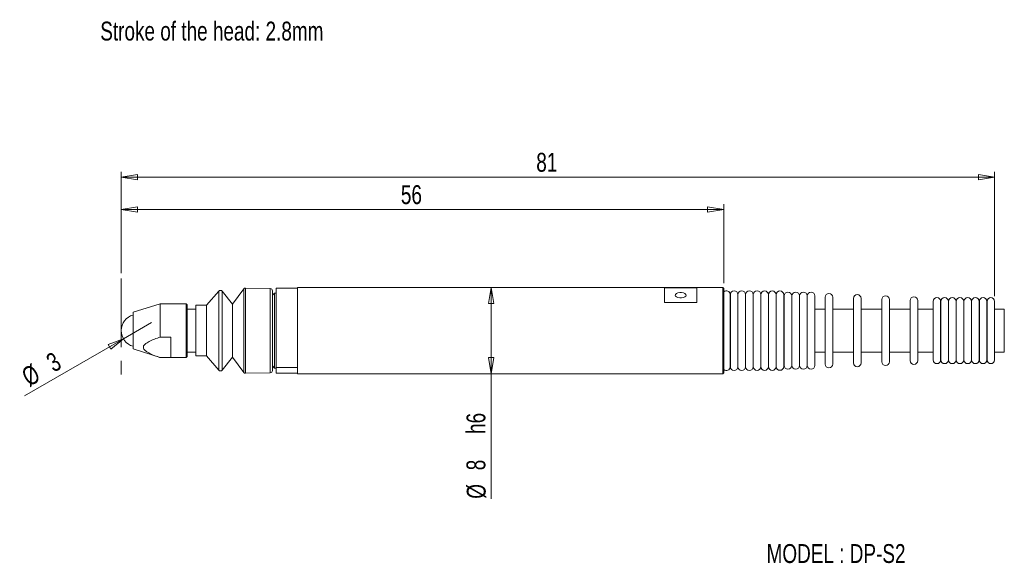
# Model space of a CAD drawing. Header units: millimetres. Extents: x 47 to 230, y 60 to 160.
import ezdxf

# ---------------------------------------------------------------- set-up
doc = ezdxf.new("R2010")
doc.units = ezdxf.units.MM
doc.linetypes.add('CENTERX2', pattern=[20.32, 12.7, -2.54, 2.54, -2.54])
doc.styles.add('SLDTEXTSTYLE0', font='TXT', dxfattribs={"width": 0.75})
doc.dimstyles.new('SLDDIMSTYLE0', dxfattribs={"dimtxt": 3.5, "dimasz": 3, "dimexe": 0, "dimexo": 0.0625, "dimgap": 0.875, "dimtad": 1, "dimdec": 0, "dimlfac": 0.5, "dimrnd": 1e-09, "dimzin": 12, "dimdsep": 46, "dimtxsty": 'SLDTEXTSTYLE0', "dimblk1": 'CLOSED', "dimblk2": 'CLOSED', "dimsah": 1, "dimcen": 0.09, "dimadec": 0, "dimazin": 3, "dimtfac": 1, "dimtdec": 0, "dimtofl": 0, "dimtmove": 0, "dimatfit": 3, "dimldrblk": 'CLOSED', "dimfxl": 0, "dimfrac": 2, "dimtolj": 1, "dimtzin": 12, "dimarcsym": 0})
doc.dimstyles.new('SLDDIMSTYLE1', dxfattribs={"dimtxt": 3.5, "dimasz": 3, "dimexe": 0, "dimexo": 0.0625, "dimgap": 0.875, "dimtad": 1, "dimlfac": 0.5, "dimrnd": 1e-09, "dimzin": 12, "dimdsep": 46, "dimtxsty": 'SLDTEXTSTYLE0', "dimblk1": 'NONE', "dimblk2": 'CLOSED', "dimsah": 1, "dimcen": 0, "dimadec": 0, "dimazin": 3, "dimtfac": 1, "dimtmove": 0, "dimatfit": 3, "dimldrblk": 'NONE', "dimfxl": 0, "dimfrac": 2, "dimtolj": 1, "dimtzin": 12, "dimarcsym": 0})
doc.dimstyles.new('SLDDIMSTYLE2', dxfattribs={"dimtxt": 3.5, "dimasz": 3, "dimexe": 0, "dimexo": 0.0625, "dimgap": 0.875, "dimtad": 1, "dimlfac": 0.5, "dimrnd": 1e-09, "dimzin": 12, "dimdsep": 46, "dimtxsty": 'SLDTEXTSTYLE0', "dimblk1": 'CLOSED', "dimblk2": 'CLOSED', "dimsah": 1, "dimcen": 0.09, "dimadec": 0, "dimazin": 3, "dimtfac": 1, "dimtofl": 0, "dimtmove": 0, "dimatfit": 3, "dimldrblk": 'CLOSED', "dimfxl": 0, "dimfrac": 2, "dimtolj": 1, "dimtzin": 12, "dimarcsym": 0})

# ---------------------------------------------------------------- blocks, each defined once
blk = doc.blocks.new('_CLOSED')
at = {"color": 0, "linetype": 'ByBlock', "lineweight": -2}
for p, q in [((-1, 0.166667), (0, 0)), ((-1, 0.166667), (-1, -0.166667)), ((0, 0), (-1, -0.166667)), ((0, 0), (-1, 0))]:
    blk.add_line(p, q, dxfattribs=at)
blk = doc.blocks.new('_D')
at = {"color": 7, "linetype": 'Continuous', "lineweight": 0}
for p, q in [((65.85, 113.28), (65.85, 126.09)), ((177.56, 111.44), (177.56, 126.09)), ((65.85, 125.09), (177.56, 125.09))]:
    blk.add_line(p, q, dxfattribs=at)
at = {"color": 7, "linetype": 'Continuous', "lineweight": 0, "xscale": 3, "yscale": 3, "rotation": 180.0000000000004}
blk.add_blockref('_CLOSED', (65.85, 125.09, 0.2), dxfattribs=at)
at = {"color": 7, "linetype": 'Continuous', "lineweight": 0, "xscale": 3, "yscale": 3}
blk.add_blockref('_CLOSED', (177.56, 125.09, 0.2), dxfattribs=at)
at = {"color": 7, "linetype": 'Continuous', "lineweight": 0, "insert": (117.7, 129.6, 0.2), "char_height": 3.5, "attachment_point": 1, "style": 'SLDTEXTSTYLE0'}
blk.add_mtext('56', dxfattribs=at)
blk = doc.blocks.new('_D_1')
at = {"color": 7, "linetype": 'Continuous', "lineweight": 0}
for p, q in [((65.85, 113.28), (65.85, 132.09)), ((227.76, 109.06), (227.76, 132.09)), ((227.76, 131.09), (65.85, 131.09))]:
    blk.add_line(p, q, dxfattribs=at)
at = {"color": 7, "linetype": 'Continuous', "lineweight": 0, "xscale": 3, "yscale": 3, "rotation": 180.0000000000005}
blk.add_blockref('_CLOSED', (65.85, 131.09, 0.2), dxfattribs=at)
at = {"color": 7, "linetype": 'Continuous', "lineweight": 0, "xscale": 3, "yscale": 3}
blk.add_blockref('_CLOSED', (227.76, 131.09, 0.2), dxfattribs=at)
at = {"color": 7, "linetype": 'Continuous', "lineweight": 0, "insert": (142.8, 135.6, 0.2), "char_height": 3.5, "attachment_point": 1, "style": 'SLDTEXTSTYLE0'}
blk.add_mtext('81', dxfattribs=at)
blk = doc.blocks.new('_D_2')
at = {"color": 7, "linetype": 'Continuous', "lineweight": 0}
for q in [(71.45, 104.14), (47.9, 90.54)]:
    blk.add_line((66.26, 101.14), q, dxfattribs=at)
at = {"color": 7, "linetype": 'Continuous', "lineweight": 0, "xscale": 3, "yscale": 3, "rotation": 30.00000000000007}
blk.add_blockref('_CLOSED', (66.26, 101.14, 12.24), dxfattribs=at)
at = {"color": 7, "linetype": 'Continuous', "lineweight": 0, "char_height": 3.5, "attachment_point": 1, "rotation": 30, "style": 'SLDTEXTSTYLE0'}
for s, insert in [('3', (51.61, 97.86)), ('%%c', (47.04, 95.22))]:
    blk.add_mtext(s, dxfattribs=dict(at, insert=insert))
blk = doc.blocks.new('_NONE')
blk = doc.blocks.new('_D_3')
at = {"color": 7, "linetype": 'Continuous', "lineweight": 0}
for q in [(134.42, 110.64), (134.42, 71.47)]:
    blk.add_line((134.42, 94.64), q, dxfattribs=at)
at = {"color": 7, "linetype": 'Continuous', "lineweight": 0, "xscale": 3, "yscale": 3}
for p, rotation in [((134.42, 110.64, 12.24), 90.00000000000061), ((134.42, 94.64, 12.24), 270.0000000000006)]:
    blk.add_blockref('_CLOSED', p, dxfattribs=dict(at, rotation=rotation))
at = {"color": 7, "linetype": 'Continuous', "lineweight": 0, "char_height": 3.5, "attachment_point": 1, "rotation": 90, "style": 'SLDTEXTSTYLE0'}
for s, insert in [('h6', (129.86, 83.49, 12.24)), ('8', (129.86, 76.75, 12.24)), ('%%c', (129.91, 71.47, 12.24))]:
    blk.add_mtext(s, dxfattribs=dict(at, insert=insert))

msp = doc.modelspace()

# ---------------------------------------------------------------- linework, layer by layer
at = {"color": 7, "linetype": 'CENTERX2', "lineweight": 0}
msp.add_line((65.853, 112.28), (65.853, 93.138), dxfattribs=at)
at = {"color": 7, "linetype": 'Continuous', "lineweight": 15}
for p, q in [((83.965, 109.971), (81.682, 107.337)), ((86.482, 107.547), (84.581, 109.957)), ((88.559, 110.37), (86.482, 107.547)), ((93.489, 110.445), (88.889, 110.533)), ((93.882, 110.045), (93.882, 95.229)), ((94.282, 109.587), (93.882, 109.187)), ((94.562, 109.587), (94.282, 109.587)), ((94.282, 109.587), (94.282, 95.687)), ((98.562, 110.53), (94.562, 110.53)), ((94.562, 95.805), (94.562, 110.53)), ((177.362, 110.637), (98.562, 110.637)), ((98.562, 98.771), (98.562, 110.637)), ((98.562, 95.805), (98.562, 110.53)), ((166.562, 107.858), (166.562, 110.548)), ((166.562, 110.548), (172.562, 110.548)), ((172.562, 110.548), (172.562, 107.858)), ((177.562, 110.437), (177.362, 110.637)), ((177.362, 98.771), (177.362, 110.637)), ((177.562, 110.437), (177.562, 98.868)), ((172.562, 107.858), (166.562, 107.858)), ((178.762, 95.937), (178.762, 109.337)), ((178.776, 108.637), (178.762, 108.637)), ((178.776, 109.33), (178.776, 95.944)), ((180.176, 95.944), (180.176, 109.33)), ((180.19, 108.637), (180.176, 108.637)), ((180.19, 109.324), (180.19, 95.95)), ((181.59, 95.95), (181.59, 109.324)), ((181.605, 108.637), (181.59, 108.637)), ((181.605, 109.317), (181.605, 95.957)), ((183.005, 95.957), (183.005, 109.317)), ((183.019, 108.637), (183.005, 108.637)), ((183.019, 109.311), (183.019, 95.963)), ((184.419, 95.963), (184.419, 109.311)), ((184.433, 108.637), (184.419, 108.637)), ((184.433, 109.304), (184.433, 95.97)), ((185.833, 95.97), (185.833, 109.304)), ((185.847, 108.637), (185.833, 108.637)), ((185.847, 109.297), (185.847, 95.977)), ((187.247, 95.977), (187.247, 109.297)), ((187.262, 108.637), (187.247, 108.637)), ((187.262, 109.291), (187.262, 95.983)), ((188.662, 95.983), (188.662, 109.291)), ((188.762, 108.637), (188.662, 108.637)), ((188.762, 109.087), (188.762, 96.187)), ((190.162, 96.187), (190.162, 109.087)), ((190.188, 108.637), (190.162, 108.637)), ((190.188, 109.087), (190.188, 96.187)), ((191.588, 96.187), (191.588, 109.087)), ((191.615, 109.087), (191.615, 96.187)), ((193.015, 96.187), (193.015, 109.087)), ((193.042, 109.087), (193.042, 96.187)), ((194.442, 96.187), (194.442, 109.087)), ((196.362, 108.837), (196.362, 96.437)), ((197.762, 96.437), (197.762, 108.837)), ((201.608, 108.624), (201.608, 96.65)), ((203.008, 96.65), (203.008, 108.624)), ((206.855, 108.41), (206.855, 96.864)), ((208.255, 96.864), (208.255, 108.41)), ((212.101, 108.197), (212.101, 97.077)), ((213.501, 97.077), (213.501, 108.197)), ((216.362, 108.057), (216.362, 97.217)), ((217.762, 97.217), (217.762, 108.057)), ((217.79, 108.057), (217.79, 97.217)), ((219.19, 97.217), (219.19, 108.057)), ((219.219, 108.057), (219.219, 97.217)), ((220.619, 97.217), (220.619, 108.057)), ((220.647, 108.057), (220.647, 97.217)), ((222.047, 97.217), (222.047, 108.057)), ((222.076, 108.057), (222.076, 97.217)), ((223.476, 97.217), (223.476, 108.057)), ((223.505, 108.057), (223.505, 97.217)), ((224.905, 97.217), (224.905, 108.057)), ((224.933, 108.057), (224.933, 97.217)), ((226.333, 97.217), (226.333, 108.057)), ((226.362, 108.057), (226.362, 97.217)), ((227.762, 97.217), (227.762, 108.057)), ((73.082, 107.637), (68.082, 106.037)), ((68.082, 104.799), (68.082, 106.037)), ((77.882, 107.637), (73.082, 107.637)), ((73.082, 107.637), (73.082, 101.458)), ((78.082, 107.437), (77.882, 107.637)), ((77.882, 105.817), (77.882, 107.637)), ((78.082, 107.437), (78.082, 105.689)), ((79.682, 106.637), (78.082, 106.637)), ((81.682, 107.337), (79.682, 107.337)), ((79.682, 97.937), (79.682, 107.337)), ((81.682, 97.937), (81.682, 107.337)), ((86.482, 97.727), (86.482, 107.547)), ((191.615, 106.637), (191.588, 106.637)), ((193.042, 106.637), (193.015, 106.637)), ((196.362, 106.637), (194.442, 106.637)), ((201.608, 106.637), (197.762, 106.637)), ((206.855, 106.637), (203.008, 106.637)), ((212.101, 106.637), (208.255, 106.637)), ((216.362, 106.637), (213.501, 106.637)), ((217.79, 106.637), (217.762, 106.637)), ((219.219, 106.637), (219.19, 106.637)), ((220.647, 106.637), (220.619, 106.637)), ((222.076, 106.637), (222.047, 106.637)), ((223.505, 106.637), (223.476, 106.637)), ((224.933, 106.637), (224.905, 106.637)), ((226.362, 106.637), (226.333, 106.637)), ((229.562, 106.637), (227.762, 106.637)), ((229.562, 106.637), (229.562, 105.219)), ((68.082, 99.237), (68.082, 104.799)), ((77.882, 97.637), (77.882, 105.817)), ((78.082, 105.689), (78.082, 97.837)), ((229.562, 105.219), (229.562, 98.637)), ((73.082, 101.458), (75.082, 101.458)), ((75.082, 101.458), (75.082, 97.642)), ((68.082, 99.237), (73.082, 97.637)), ((78.082, 98.637), (79.682, 98.637)), ((98.562, 94.637), (98.562, 98.771)), ((177.362, 94.637), (177.362, 98.771)), ((177.562, 98.868), (177.562, 94.837)), ((191.588, 98.637), (191.615, 98.637)), ((193.015, 98.637), (193.042, 98.637)), ((194.442, 98.637), (196.362, 98.637)), ((197.762, 98.637), (201.608, 98.637)), ((203.008, 98.637), (206.855, 98.637)), ((208.255, 98.637), (212.101, 98.637)), ((213.501, 98.637), (216.362, 98.637)), ((217.762, 98.637), (217.79, 98.637)), ((219.19, 98.637), (219.219, 98.637)), ((220.619, 98.637), (220.647, 98.637)), ((222.047, 98.637), (222.076, 98.637)), ((223.476, 98.637), (223.505, 98.637)), ((224.905, 98.637), (224.933, 98.637)), ((226.333, 98.637), (226.362, 98.637)), ((227.762, 98.637), (229.562, 98.637)), ((73.082, 97.642), (73.082, 97.637)), ((75.082, 97.642), (73.082, 97.642)), ((73.082, 97.637), (77.882, 97.637)), ((77.882, 97.637), (78.082, 97.837)), ((79.682, 97.937), (81.682, 97.937)), ((81.682, 97.937), (83.965, 95.303)), ((84.581, 95.317), (86.482, 97.727)), ((86.482, 97.727), (88.559, 94.904)), ((93.882, 96.087), (94.282, 95.687)), ((94.282, 95.687), (94.562, 95.687)), ((94.562, 95.805), (98.562, 95.805)), ((94.562, 95.805), (94.562, 94.744)), ((178.762, 96.637), (178.776, 96.637)), ((180.176, 96.637), (180.19, 96.637)), ((181.59, 96.637), (181.605, 96.637)), ((183.005, 96.637), (183.019, 96.637)), ((184.419, 96.637), (184.433, 96.637)), ((185.833, 96.637), (185.847, 96.637)), ((187.247, 96.637), (187.262, 96.637)), ((188.662, 96.637), (188.762, 96.637)), ((190.162, 96.637), (190.188, 96.637)), ((88.889, 94.741), (93.489, 94.829)), ((98.562, 94.744), (94.562, 94.744)), ((98.562, 94.637), (177.362, 94.637)), ((177.362, 94.637), (177.562, 94.837))]:
    msp.add_line(p, q, dxfattribs=at)
at = {"color": 8, "linetype": 'Continuous', "lineweight": 15}
for p, q in [((83.965, 95.303), (83.965, 109.971)), ((84.581, 109.957), (84.581, 95.317)), ((88.559, 94.904), (88.559, 110.37)), ((88.889, 110.533), (88.889, 94.741)), ((93.489, 110.435), (93.489, 110.445)), ((93.489, 94.829), (93.489, 110.435))]:
    msp.add_line(p, q, dxfattribs=at)
at = {"color": 7, "linetype": 'Continuous', "lineweight": 15, "flags": 128}
msp.add_lwpolyline([(168.562, 109.203), (168.622, 109.038), (168.796, 108.893), (169.062, 108.785), (169.388, 108.727), (169.735, 108.727), (170.062, 108.785), (170.328, 108.893), (170.501, 109.038), (170.562, 109.203), (170.501, 109.368), (170.328, 109.514), (170.062, 109.622), (169.735, 109.679), (169.388, 109.679), (169.062, 109.622), (168.796, 109.514), (168.622, 109.368), (168.562, 109.203)], dxfattribs=at)
at = {"color": 7, "linetype": 'Continuous', "lineweight": 15}
for centre, radius, start, end in [((84.267, 109.709), 0.4, 38.25686, 139.08562), ((88.881, 110.133), 0.4, 88.89829, 143.65489), ((93.482, 110.045), 0.4, 0, 88.89829), ((178.062, 109.337), 0.7, 0, 135.58469), ((179.476, 109.33), 0.7, 0, 180), ((180.89, 109.324), 0.7, 0, 180), ((182.305, 109.317), 0.7, 0, 180), ((183.719, 109.311), 0.7, 0, 180), ((185.133, 109.304), 0.7, 0, 180), ((186.547, 109.297), 0.7, 0, 180), ((187.962, 109.291), 0.7, 0, 180), ((189.462, 109.087), 0.7, 0, 180), ((190.888, 109.087), 0.7, 0, 180), ((192.315, 109.087), 0.7, 0, 180), ((193.742, 109.087), 0.7, 0, 180), ((197.062, 108.837), 0.7, 0, 180), ((202.308, 108.624), 0.7, 0, 180), ((207.555, 108.41), 0.7, 0, 180), ((212.801, 108.197), 0.7, 0, 180), ((217.062, 108.057), 0.7, 0, 180), ((218.49, 108.057), 0.7, 0, 180), ((219.919, 108.057), 0.7, 0, 180), ((221.347, 108.057), 0.7, 0, 180), ((222.776, 108.057), 0.7, 0, 180), ((224.205, 108.057), 0.7, 0, 180), ((225.633, 108.057), 0.7, 0, 180), ((227.062, 108.057), 0.7, 0, 180), ((68.853, 102.637), 3, 104.90345, 255.09655), ((207.555, 96.864), 0.7, 180, 0), ((212.801, 97.077), 0.7, 180, 0), ((217.062, 97.217), 0.7, 180, 0), ((218.49, 97.217), 0.7, 180, 0), ((219.919, 97.217), 0.7, 180, 0), ((221.347, 97.217), 0.7, 180, 0), ((222.776, 97.217), 0.7, 180, 0), ((224.205, 97.217), 0.7, 180, 0), ((225.633, 97.217), 0.7, 180, 0), ((227.062, 97.217), 0.7, 180, 0), ((84.267, 95.565), 0.4, 220.91438, 321.74314), ((93.482, 95.229), 0.4, 271.10171, 0), ((178.062, 95.937), 0.7, 224.41531, 0), ((179.476, 95.944), 0.7, 180, 0), ((180.89, 95.95), 0.7, 180, 0), ((182.305, 95.957), 0.7, 180, 0), ((183.719, 95.963), 0.7, 180, 0), ((185.133, 95.97), 0.7, 180, 0), ((186.547, 95.977), 0.7, 180, 0), ((187.962, 95.983), 0.7, 180, 0), ((189.462, 96.187), 0.7, 180, 0), ((190.888, 96.187), 0.7, 180, 0), ((192.315, 96.187), 0.7, 180, 0), ((193.742, 96.187), 0.7, 180, 0), ((197.062, 96.437), 0.7, 180, 0), ((202.308, 96.65), 0.7, 180, 0), ((88.881, 95.141), 0.4, 216.34511, 271.10171)]:
    msp.add_arc(centre, radius, start, end, dxfattribs=at)
msp.add_open_spline([(73.082, 101.458), (72.73, 101.335), (72.026, 101.091), (71.212, 100.732), (70.631, 100.408), (70.257, 100.135), (69.996, 99.827), (69.929, 99.498), (70.056, 99.184), (70.366, 98.871), (70.825, 98.57), (71.563, 98.205), (72.327, 97.903), (72.908, 97.702), (73.082, 97.642)], degree=3, knots=[0, 0, 0, 0, 0.1336917, 0.2671199, 0.3290676, 0.3908241, 0.456544, 0.5088815, 0.5610087, 0.6229926, 0.7009829, 0.7792733, 0.9342708, 1, 1, 1, 1], dxfattribs=at)

# ---------------------------------------------------------------- texts
at = {"color": 7, "linetype": 'Continuous', "lineweight": 0, "char_height": 3.5, "attachment_point": 1, "style": 'SLDTEXTSTYLE0'}
for s, insert in [('Stroke of the head: 2.8mm', (61.976, 159.923)), ('MODEL : DP-S2', (185.499, 63.065))]:
    msp.add_mtext(s, dxfattribs=dict(at, insert=insert))

# ---------------------------------------------------------------- dimensions: what is measured, and where the dimension line sits
at = {"color": 7, "linetype": 'Continuous', "lineweight": 0}
dim = msp.add_linear_dim(base=(65.853, 131.086), p1=(227.762, 108.057), p2=(65.853, 112.28), angle=0, dimstyle='SLDDIMSTYLE0', dxfattribs=at)
dim.commit()
dim.dimension.update_dxf_attribs({"geometry": '_D_1', "text_midpoint": (146.807, 131.086), "dimtype": 160})
dim = msp.add_linear_dim(base=(177.562, 125.086), p1=(65.853, 112.28), p2=(177.562, 110.437), dimstyle='SLDDIMSTYLE0', dxfattribs=at)
dim.commit()
dim.dimension.update_dxf_attribs({"geometry": '_D', "text_midpoint": (121.707, 125.086), "dimtype": 160})
dim = msp.add_linear_dim(base=(134.424, 110.637), p1=(98.562, 94.637), p2=(98.562, 110.637), angle=90, text='%%c<> h6', dimstyle='SLDDIMSTYLE2', dxfattribs=at)
dim.commit()
dim.dimension.update_dxf_attribs({"geometry": '_D_3', "text_midpoint": (134.424, 80.188), "dimtype": 160})
dim = msp.add_diameter_dim_2p(p1=(71.451, 104.137), p2=(66.255, 101.137), dimstyle='SLDDIMSTYLE1', dxfattribs=at)
dim.commit()
dim.dimension.update_dxf_attribs({"geometry": '_D_2', "text_midpoint": (52.51, 93.201), "dimtype": 163})

doc.saveas('drawing.dxf')
